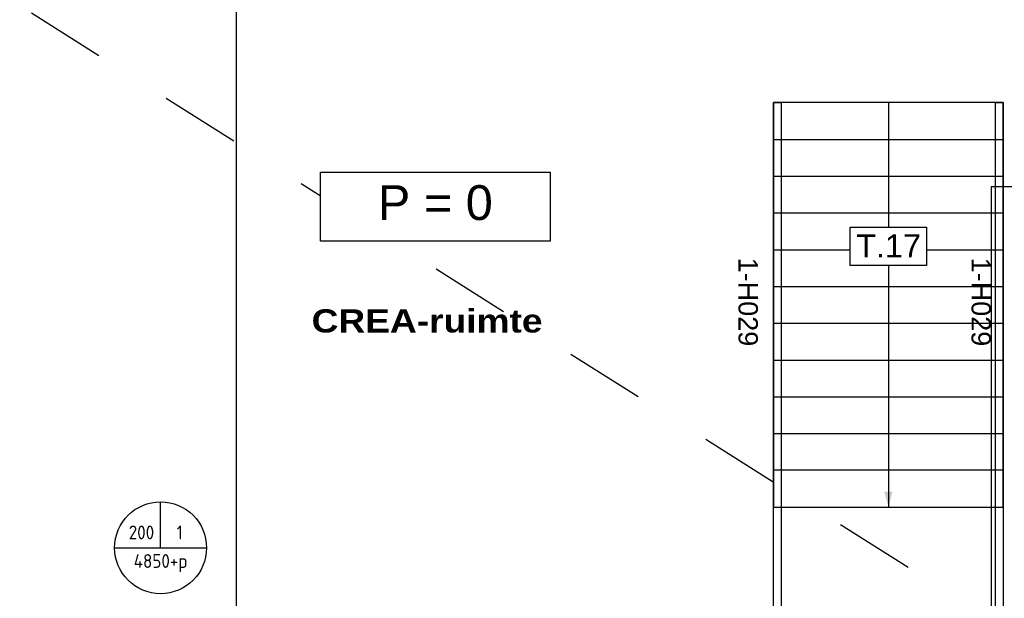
# Model space of a CAD drawing. Header units: millimetres. Extents: x -38031 to 110605, y -22066 to 88711.
# Tile 142 of 150: x 82945 to 89372, y 46925 to 50701. Entities that reach past the tile are written whole.
import ezdxf
from ezdxf.enums import TextEntityAlignment as Align

# ---------------------------------------------------------------- set-up
doc = ezdxf.new("R2010")
doc.units = ezdxf.units.MM
doc.header["$LTSCALE"] = 50
doc.set_wipeout_variables(frame=1)
for name, pattern in [('STYLE_01', [0.41664, 0.20828, -0.20836]), ('STYLE_05', [0.20828, 0.069425, -0.138855]), ('STYLE_06', [1.04164, 0.625, -0.20828, 0.06943, -0.13893])]:
    doc.linetypes.add(name, pattern=pattern)
for name, color, linetype in [('AB$1A---_ATTRIB025', 8, 'Continuous'), ('AB$1A---_ATTRIB035', 8, 'Continuous'), ('AB$1A---_ATTRIB050', 8, 'Continuous'), ('AB$1A---_ATTRIB100', 8, 'Continuous'), ('AL$1A---_ALGEMEEN', 8, 'Continuous'), ('Bouwkundig', 8, 'Continuous'), ('EM6131--', 1, 'Continuous'), ('stramien', 1, 'Continuous')]:
    doc.layers.add(name, color=color, linetype=linetype)
doc.styles.add('Arial', font='ARIAL.TTF')
doc.styles.add('Arial Black', font='txt')
doc.styles.add('BURO-018', font='iso.shx', dxfattribs={"height": 90})
doc.styles.get("Standard").update_dxf_attribs({"font": 'iso.shx'})

# ---------------------------------------------------------------- blocks, each defined once
blk = doc.blocks.new('E00103')
at = {"color": 0, "linetype": 'Continuous'}
for p, q in [((0, 6), (0, 12)), ((-6, 6), (6, 6))]:
    blk.add_line(p, q, dxfattribs=at)
blk.add_circle((0, 6), 6, dxfattribs=at)
at = {"color": 0, "linetype": 'Continuous', "style": 'BURO-018'}
for tag, p in [('E_TEXT1', (-2.5, 8)), ('E_TEXT3', (2.5, 8)), ('E_TEXT6', (0, 4))]:
    blk.add_attdef(tag, text='', height=1.8, dxfattribs=at).set_placement(p, align=Align.MIDDLE)
blk = doc.blocks.new('Group-27')
at = {"layer": 'AL$1A---_ALGEMEEN', "color": 0, "linetype": 'STYLE_05'}
blk.add_line((31504.1, 19138.1), (32704.1, 19138.1), dxfattribs=at)
at = {"color": 0}
blk.add_wipeout([(31504.1, 19185), (33004.1, 19185), (33004.1, 19425), (31504.1, 19425)], dxfattribs=at).dxf.layer = 'AL$1A---_ALGEMEEN'
at = {"layer": 'AL$1A---_ALGEMEEN', "color": 0}
blk.add_lwpolyline([(31504.1, 19185), (33004.1, 19185), (33004.1, 19425), (31504.1, 19425)], close=True, dxfattribs=at)
at = {"color": 0}
for points in [[(31504.1, 19425), (33004.1, 19425), (33004.1, 19665), (31504.1, 19665)], [(31504.1, 18945), (33004.1, 18945), (33004.1, 19185), (31504.1, 19185)]]:
    blk.add_wipeout(points, dxfattribs=at).dxf.layer = 'AL$1A---_ALGEMEEN'
at = {"layer": 'AL$1A---_ALGEMEEN', "color": 0}
for points in [[(31504.1, 19425), (33004.1, 19425), (33004.1, 19665), (31504.1, 19665)], [(31504.1, 18945), (33004.1, 18945), (33004.1, 19185), (31504.1, 19185)]]:
    blk.add_lwpolyline(points, close=True, dxfattribs=at)
blk.add_solid([(32254.1, 18945), (32227.3, 19045), (32280.9, 19045)], dxfattribs=at)
at = {"color": 0}
blk.add_wipeout([(31504.1, 19665), (33004.1, 19665), (33004.1, 19905), (31504.1, 19905)], dxfattribs=at).dxf.layer = 'AL$1A---_ALGEMEEN'
at = {"layer": 'AL$1A---_ALGEMEEN', "color": 0}
blk.add_lwpolyline([(31504.1, 19665), (33004.1, 19665), (33004.1, 19905), (31504.1, 19905)], close=True, dxfattribs=at)
at = {"color": 0}
blk.add_wipeout([(31504.1, 19905), (33004.1, 19905), (33004.1, 20145), (31504.1, 20145)], dxfattribs=at).dxf.layer = 'AL$1A---_ALGEMEEN'
at = {"layer": 'AL$1A---_ALGEMEEN', "color": 0}
blk.add_lwpolyline([(31504.1, 19905), (33004.1, 19905), (33004.1, 20145), (31504.1, 20145)], close=True, dxfattribs=at)
at = {"color": 0}
blk.add_wipeout([(31504.1, 20145), (33004.1, 20145), (33004.1, 20385), (31504.1, 20385)], dxfattribs=at).dxf.layer = 'AL$1A---_ALGEMEEN'
at = {"layer": 'AL$1A---_ALGEMEEN', "color": 0}
blk.add_lwpolyline([(31504.1, 20145), (33004.1, 20145), (33004.1, 20385), (31504.1, 20385)], close=True, dxfattribs=at)
at = {"color": 0}
blk.add_wipeout([(31504.1, 20385), (33004.1, 20385), (33004.1, 20625), (31504.1, 20625)], dxfattribs=at).dxf.layer = 'AL$1A---_ALGEMEEN'
at = {"layer": 'AL$1A---_ALGEMEEN', "color": 0}
blk.add_lwpolyline([(31504.1, 20385), (33004.1, 20385), (33004.1, 20625), (31504.1, 20625)], close=True, dxfattribs=at)
at = {"color": 0}
blk.add_wipeout([(31504.1, 20625), (33004.1, 20625), (33004.1, 20865), (31504.1, 20865)], dxfattribs=at).dxf.layer = 'AL$1A---_ALGEMEEN'
at = {"layer": 'AL$1A---_ALGEMEEN', "color": 0}
blk.add_lwpolyline([(31504.1, 20625), (33004.1, 20625), (33004.1, 20865), (31504.1, 20865)], close=True, dxfattribs=at)
at = {"color": 0}
blk.add_wipeout([(31504.1, 20865), (33004.1, 20865), (33004.1, 21105), (31504.1, 21105)], dxfattribs=at).dxf.layer = 'AL$1A---_ALGEMEEN'
at = {"layer": 'AL$1A---_ALGEMEEN', "color": 0}
blk.add_lwpolyline([(31504.1, 20865), (33004.1, 20865), (33004.1, 21105), (31504.1, 21105)], close=True, dxfattribs=at)
at = {"color": 0}
blk.add_wipeout([(31504.1, 21105), (33004.1, 21105), (33004.1, 21345), (31504.1, 21345)], dxfattribs=at).dxf.layer = 'AL$1A---_ALGEMEEN'
at = {"layer": 'AL$1A---_ALGEMEEN', "color": 0}
blk.add_lwpolyline([(31504.1, 21105), (33004.1, 21105), (33004.1, 21345), (31504.1, 21345)], close=True, dxfattribs=at)
at = {"color": 0}
blk.add_wipeout([(31504.1, 21345), (33004.1, 21345), (33004.1, 21585), (31504.1, 21585)], dxfattribs=at).dxf.layer = 'AL$1A---_ALGEMEEN'
at = {"layer": 'AL$1A---_ALGEMEEN', "color": 0}
blk.add_line((32254.1, 21585), (32254.1, 18945), dxfattribs=at)
blk.add_lwpolyline([(31504.1, 21345), (33004.1, 21345), (33004.1, 21585), (31504.1, 21585)], close=True, dxfattribs=at)
blk = doc.blocks.new('trapcode')
at = {"layer": 'AL$1A---_ALGEMEEN', "color": 0, "flags": 1}
for tag, p in [('peil', (-250, -386)), ('onderdeel', (-250, -658.7))]:
    blk.add_attdef(tag, p, '', height=151.5, dxfattribs=at)
at = {"color": 0}
blk.add_wipeout([(-250, 136.8), (250, 136.8), (250, -113.2), (-250, -113.2)], dxfattribs=at).dxf.layer = 'AL$1A---_ALGEMEEN'
at = {"layer": 'AL$1A---_ALGEMEEN', "color": 0}
blk.add_lwpolyline([(-250, 136.8), (250, 136.8), (250, -113.2), (-250, -113.2)], close=True, dxfattribs=at)
at = {"layer": 'AL$1A---_ALGEMEEN', "color": 0, "style": 'Arial'}
blk.add_attdef('ruimtenummer', text='', height=151.5, dxfattribs=at).set_placement((1.7, 90.8), align=Align.TOP_CENTER)
blk = doc.blocks.new('32x_hout-mk 829-p')
at = {"color": 0, "linetype": 'STYLE_01'}
blk.add_wipeout([(-1510, 0), (10, 0), (10, 139), (-1510, 139)], dxfattribs=at).dxf.layer = 'AL$1A---_ALGEMEEN'
at = {"layer": 'AL$1A---_ALGEMEEN', "color": 0, "linetype": 'STYLE_01'}
blk.add_lwpolyline([(-1510, 0), (10, 0), (10, 139), (-1510, 139)], close=True, dxfattribs=at)
at = {"color": 0}
for points in [[(-1500, 139), (-1410, 139), (-1410, 0), (-1500, 0)], [(-510, 0), (-420, 0), (-420, 139), (-510, 139)], [(-90, 0), (0, 0), (0, 139), (-90, 139)]]:
    blk.add_wipeout(points, dxfattribs=at).dxf.layer = 'AL$1A---_ALGEMEEN'
at = {"layer": 'AL$1A---_ALGEMEEN', "color": 0}
for points in [[(-1500, 139), (-1410, 139), (-1410, 0), (-1500, 0)], [(-510, 0), (-420, 0), (-420, 139), (-510, 139)], [(-90, 0), (0, 0), (0, 139), (-90, 139)]]:
    blk.add_lwpolyline(points, close=True, dxfattribs=at)
at = {"color": 0}
blk.add_wipeout([(-1425, 40), (-495, 40), (-495, 0), (-1425, 0)], dxfattribs=at).dxf.layer = 'AL$1A---_ALGEMEEN'
at = {"layer": 'AL$1A---_ALGEMEEN', "color": 0}
blk.add_line((-1425, 0), (-1425, -930), dxfattribs=at)
blk.add_lwpolyline([(-1425, 40), (-495, 40), (-495, 0), (-1425, 0)], close=True, dxfattribs=at)
blk.add_arc((-1425, 0), 930, 270, 0, dxfattribs=at)
blk = doc.blocks.new('Group-28')
at = {"layer": 'AL$1A---_ALGEMEEN', "color": 0}
blk.add_blockref('Group-27', (0, 0), dxfattribs=at)
for points in [[(31504.1, 21585), (31554.1, 21585), (31554.1, 18045), (31504.1, 18045)], [(32954.1, 21585), (33004.1, 21585), (33004.1, 18045), (32954.1, 18045)], [(31504.1, 18945), (33004.1, 18945), (33004.1, 18045), (31504.1, 18045)]]:
    blk.add_lwpolyline(points, close=True, dxfattribs=at)
ref = blk.add_blockref('trapcode', (32254.1, 20634.9), dxfattribs=at)
ref.add_attrib('ruimtenummer', 'T.17', dxfattribs={"layer": 'AB$1A---_ATTRIB100', "height": 151.52, "style": 'Arial'}).set_placement((32255.8, 20725.7), align=Align.TOP_CENTER)
blk.add_blockref('32x_hout-mk 829-p', (33004.1, 17905), dxfattribs=at)
blk = doc.blocks.new('peilmaat plg klein')
at = {"layer": 'AL$1A---_ALGEMEEN', "color": 0, "flags": 1}
for tag, p in [('onderdeel', (-750, -634.1)), ('patchnr', (-750, -1043.2)), ('toestelnr', (-750, -1452.3))]:
    blk.add_attdef(tag, p, '', height=227.3, dxfattribs=at)
at = {"color": 0}
blk.add_wipeout([(-750, 225), (750, 225), (750, -225), (-750, -225)], dxfattribs=at).dxf.layer = 'AL$1A---_ALGEMEEN'
at = {"layer": 'AL$1A---_ALGEMEEN', "color": 0}
blk.add_lwpolyline([(-750, 225), (750, 225), (750, -225), (-750, -225)], close=True, dxfattribs=at)
at = {"layer": 'AL$1A---_ALGEMEEN', "color": 0, "style": 'Arial'}
blk.add_attdef('peil', text='', height=227.3, dxfattribs=at).set_placement((0, 141.2), align=Align.TOP_CENTER)
blk = doc.blocks.new('tekst 9 pts')
at = {"layer": 'AL$1A---_ALGEMEEN', "color": 0, "style": 'Arial Black'}
blk.add_attdef('naam_ruimte', text='', height=151.5, dxfattribs=at).set_placement((0, -81.3), align=Align.TOP_CENTER)
at = {"layer": 'AL$1A---_ALGEMEEN', "color": 0, "flags": 1}
for tag, p in [('oppervlakte', (-334.4, -1162.5)), ('stramiennummer', (-334.4, -1435.2))]:
    blk.add_attdef(tag, p, '', height=151.5, dxfattribs=at)
blk = doc.blocks.new('hekmerk')
at = {"layer": 'AL$1A---_ALGEMEEN', "color": 0, "style": 'Arial'}
blk.add_attdef('stramiennummer', text='', height=126.3, dxfattribs=at).set_placement((0, 0), align=Align.BOTTOM_CENTER)
blk = doc.blocks.new('200254 W 210e 19-03-2008')
at = {"layer": 'stramien', "linetype": 'STYLE_06', "ltscale": 50}
blk.add_line((20721.95, 2703.35), (20721.95, 4240.03), dxfattribs=at)
at = {"layer": 'AL$1A---_ALGEMEEN', "xscale": 0.02, "yscale": 0.02, "zscale": 0.02}
blk.add_blockref('Group-28', (20161.97, 3587.45), dxfattribs=at)
at = {"layer": 'AL$1A---_ALGEMEEN'}
ref = blk.add_blockref('hekmerk', (20786.73, 3993.13), dxfattribs=dict(at, xscale=0.02, yscale=0.02, zscale=0.02, rotation=270))
ref.add_attrib('stramiennummer', '1-H029', dxfattribs={"layer": 'AB$1A---_ATTRIB025', "height": 2.525, "rotation": 270, "style": 'Arial'}).set_placement((20786.73, 3993.13), align=Align.BOTTOM_CENTER)
ref = blk.add_blockref('tekst 9 pts', (20746.83, 3993.8), dxfattribs=dict(at, xscale=0.02, yscale=0.02, zscale=0.02))
ref.add_attrib('naam_ruimte', 'CREA-ruimte', dxfattribs={"layer": 'AB$1A---_ATTRIB035', "height": 3.0302, "style": 'Arial Black'}).set_placement((20746.83, 3992.17), align=Align.TOP_CENTER)
at = {"layer": 'AL$1A---_ALGEMEEN', "linetype": 'STYLE_01'}
blk.add_line((20571.95, 4108.84), (20822.27, 3950.49), dxfattribs=at)
at = {"layer": 'AL$1A---_ALGEMEEN'}
blk.add_lwpolyline([(20531.37, 3871.14), (20531.37, 3938.34), (20577.47, 3938.34), (20577.47, 3949.34), (20571.47, 3949.34), (20571.47, 4108.84), (20769.45, 4108.84), (20769.45, 4187.74), (20999.85, 4187.74), (20999.85, 4008.14), (20820.47, 4008.14), (20820.47, 3949.34), (20791.47, 3949.34), (20717.45, 3949.34), (20605.47, 3949.34), (20605.47, 3871.14)], close=True, dxfattribs=at)
ref = blk.add_blockref('hekmerk', (20817.15, 3993.13), dxfattribs=dict(at, xscale=0.02, yscale=0.02, zscale=0.02, rotation=270))
ref.add_attrib('stramiennummer', '1-H029', dxfattribs={"layer": 'AB$1A---_ATTRIB025', "height": 2.525, "rotation": 270, "style": 'Arial'}).set_placement((20817.15, 3993.13), align=Align.BOTTOM_CENTER)
ref = blk.add_blockref('peilmaat plg klein', (20747.91, 4005.55), dxfattribs=dict(at, xscale=0.02, yscale=0.02, zscale=0.02))
ref.add_attrib('peil', 'P = 0', dxfattribs={"layer": 'AB$1A---_ATTRIB050', "height": 4.546, "style": 'Arial'}).set_placement((20747.91, 4008.37), align=Align.TOP_CENTER)

msp = doc.modelspace()

# ---------------------------------------------------------------- block references
at = {"layer": 'Bouwkundig', "xscale": 50, "yscale": 50, "zscale": 50}
msp.add_blockref('200254 W 210e 19-03-2008', (-951737.5, -150797.3), dxfattribs=at)

# ---------------------------------------------------------------- next in the draw order: block references
at = {"layer": 'EM6131--'}
ref = msp.add_blockref('E00103', (83864.7, 46954.8), dxfattribs=dict(at, xscale=50, yscale=50, zscale=50))
ref.add_attrib('E_TEXT1', '200', dxfattribs={"layer": '0', "color": 1, "linetype": 'Continuous', "height": 90, "style": 'BURO-018'}).set_placement((83739.7, 47354.8), align=Align.MIDDLE)
ref.add_attrib('E_TEXT3', '1', dxfattribs={"layer": '0', "color": 1, "linetype": 'Continuous', "height": 90, "style": 'BURO-018'}).set_placement((83989.7, 47354.8), align=Align.MIDDLE)
ref.add_attrib('E_TEXT6', '4850+p', dxfattribs={"layer": '0', "color": 1, "linetype": 'Continuous', "height": 90, "style": 'BURO-018'}).set_placement((83864.7, 47154.8), align=Align.MIDDLE)

doc.saveas('drawing.dxf')
